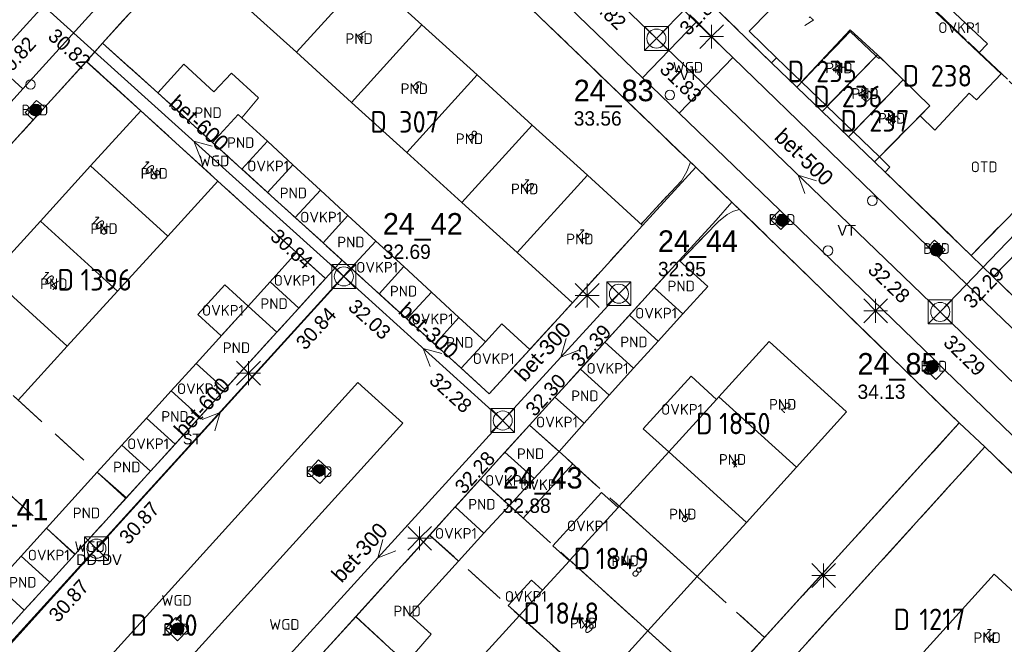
# Model space of a CAD drawing. Header units: metres. Extents: x 207644 to 210135, y 370459 to 373417.
# Tile 184 of 256: x 208632 to 208714, y 371966 to 372018. Entities that reach past the tile are written whole.
import ezdxf
from ezdxf.enums import TextEntityAlignment as Align

# ---------------------------------------------------------------- set-up
doc = ezdxf.new("R2010")
doc.units = ezdxf.units.M
doc.linetypes.add('HIDDEN2', pattern=[4.7625, 3.175, -1.5875])
for name, color, linetype in [('BTD', 7, 'Continuous'), ('combi_kolk', 7, 'Continuous'), ('CON_BxH300x300mm', 7, 'Continuous'), ('CON_BxH500x500mm', 7, 'Continuous'), ('CON_BxH600x600mm', 7, 'Continuous'), ('DMM_BxH300x300mm', 7, 'Continuous'), ('DMM_BxH500x500mm', 7, 'Continuous'), ('DMM_BxH600x600mm', 7, 'Continuous'), ('GB', 1, 'Continuous'), ('GB07', 1, 'Continuous'), ('GB11', 1, 'Continuous'), ('INV_BxH300x300mm', 7, 'Continuous'), ('INV_BxH500x500mm', 7, 'Continuous'), ('INV_BxH600x600mm', 7, 'Continuous'), ('KAD_perceelnummer', 212, 'Continuous'), ('KAD_sectie', 212, 'Continuous'), ('KAD_Vastgesteld_Perceel', 212, 'Continuous'), ('KO_INSPECTIE', 7, 'Continuous'), ('NAR', 7, 'Continuous'), ('NLV_inspectieput', 7, 'Continuous'), ('NNR_inspectieput', 7, 'Continuous'), ('NOD_inspectieput', 7, 'Continuous'), ('OTD', 7, 'Continuous'), ('OVKP1', 7, 'Continuous'), ('PIJL', 7, 'Continuous'), ('PND', 7, 'Continuous'), ('trottoirkolk', 7, 'Continuous'), ('WGD', 7, 'Continuous')]:
    doc.layers.add(name, color=color, linetype=linetype)
for name, color, linetype, lineweight in [('GMV', 7, 'Continuous', 25), ('GP1', 7, 'Continuous', 30), ('Q21_lantaarnpaal', 1, 'Continuous', 0), ('Q26_boom', 72, 'Continuous', 0), ('Q28_rioolput', 153, 'Continuous', 0)]:
    doc.layers.add(name, color=color, linetype=linetype, lineweight=lineweight)
doc.styles.add('ISO', font='isocpeur.ttf', dxfattribs={"height": 1})
doc.styles.add('ISOCP', font='ISOCP.shx', dxfattribs={"height": 1.8})

# ---------------------------------------------------------------- blocks, each defined once
blk = doc.blocks.new('ACMAP_ANN_TEMPLATE_Vastgesteld_Perceelnummer')
at = {"layer": 'KAD_perceelnummer', "style": 'ISOCP'}
blk.add_attdef('Perceelnummer', text='', height=1.8, dxfattribs=at).set_placement((0, 0), align=Align.MIDDLE)
at = {"layer": 'KAD_sectie', "style": 'ISOCP'}
blk.add_attdef('sectie', text='', height=1.8, dxfattribs=at).set_placement((-2.7, 0), align=Align.MIDDLE_RIGHT)
blk = doc.blocks.new('Q26')
blk.add_hatch(color=256).paths.add_polyline_path([(-0.452, -0.01, 1), (0.548, -0.01, 1)])
blk.add_circle((0.048, -0.01), 0.5)
blk = doc.blocks.new('Q21')
for p, q in [((-1, 1), (0, 0)), ((0, 1), (0, 0)), ((0, 0), (1, 1)), ((-1, 0), (0, 0)), ((-1, -1), (0, 0)), ((0, 0), (1, 0)), ((0, 0), (0, -1)), ((0, 0), (1, -1))]:
    blk.add_line(p, q)
blk = doc.blocks.new('Q28')
at = {"linetype": 'Continuous'}
for p, q in [((-1, -1), (1, 1)), ((-1, 1), (1, -1))]:
    blk.add_line(p, q, dxfattribs=at)
blk.add_lwpolyline([(1, 1), (1, -1), (-1, -1), (-1, 1)], close=True)

msp = doc.modelspace()

# ---------------------------------------------------------------- linework, layer by layer
at = {"layer": 'combi_kolk', "color": 253, "lineweight": 13}
for centre in [(208686.1, 372011.96), (208703.07, 372003.11), (208699.35, 371998.92)]:
    msp.add_circle(centre, 0.4, dxfattribs=at)
at = {"layer": 'CON_BxH300x300mm', "color": 253, "linetype": 'Continuous', "lineweight": 13}
for points in [[(208684.97, 372016.69), (208707.49, 372039.95)], [(208708.76, 371993.79), (208731.22, 372017.14)], [(208658.77, 371996.76), (208672.09, 371984.69)], [(208672.09, 371984.69), (208681.83, 371995.31)], [(208672.09, 371984.69), (208651.14, 371961.67)]]:
    msp.add_lwpolyline(points, dxfattribs=at)
at = {"layer": 'CON_BxH500x500mm', "color": 253, "linetype": 'Continuous', "lineweight": 13}
for points in [[(208656.19, 372044.36), (208684.97, 372016.69)], [(208684.97, 372016.69), (208708.76, 371993.79)], [(208708.76, 371993.79), (208732.45, 371970.84)]]:
    msp.add_lwpolyline(points, dxfattribs=at)
at = {"layer": 'CON_BxH600x600mm', "color": 253, "linetype": 'Continuous', "lineweight": 13}
for points in [[(208633.6, 372019.43), (208601.83, 371984.59)], [(208633.6, 372019.43), (208658.77, 371996.76)], [(208638.03, 371973.95), (208658.77, 371996.76)], [(208617.44, 371951.15), (208638.03, 371973.95)]]:
    msp.add_lwpolyline(points, dxfattribs=at)
at = {"layer": 'GB', "color": 253, "linetype": 'Continuous', "lineweight": 13}
for points in [[(208692.756, 372017.3), (208701.151, 372025.896)], [(208665.315, 372017.838), (208660.692, 372022.037)], [(208650.137, 372019.754), (208654.788, 372015.538)], [(208669.939, 372013.639), (208665.315, 372017.838)], [(208695.048, 372015.088), (208692.756, 372017.3)], [(208659.416, 372011.342), (208654.788, 372015.538)], [(208695.048, 372015.088), (208697.143, 372013.067)], [(208645.351, 372014.533), (208643.18, 372012.142)], [(208647.871, 372012.216), (208645.351, 372014.533)], [(208674.562, 372009.439), (208669.939, 372013.639)], [(208697.143, 372013.067), (208699.262, 372011.022)], [(208647.768, 372007.976), (208643.18, 372012.142)], [(208711.179, 372012.121), (208708.308, 372009.002)], [(208664.043, 372007.148), (208659.416, 372011.342)], [(208699.262, 372011.022), (208701.483, 372008.879)], [(208707.887, 372011.06), (208707.066, 372010.227)], [(208637.536, 372006.021), (208641.74, 372010.648)], [(208641.74, 372010.648), (208648.215, 372004.742)], [(208652.358, 372008.092), (208650.219, 372010.058)], [(208707.066, 372010.227), (208703.663, 372006.775)], [(208708.308, 372009.002), (208707.066, 372010.227)], [(208679.185, 372005.24), (208674.562, 372009.439)], [(208703.663, 372006.775), (208701.483, 372008.879)], [(208650.212, 372005.757), (208647.768, 372007.976)], [(208668.67, 372002.953), (208664.043, 372007.148)], [(208633.333, 372001.395), (208637.536, 372006.021)], [(208656.808, 372004), (208654.497, 372006.125)], [(208683.809, 372001.041), (208679.185, 372005.24)], [(208648.215, 372004.742), (208644.011, 372000.137)], [(208654.686, 372001.694), (208652.378, 372003.79)], [(208673.298, 371998.758), (208668.67, 372002.953)], [(208661.454, 371999.727), (208659.118, 372001.875)], [(208629.129, 371996.769), (208633.333, 372001.395)], [(208677.928, 371994.561), (208683.809, 372001.041)], [(208644.011, 372000.137), (208639.797, 371995.522)], [(208657.025, 371999.57), (208658.625, 371998.118)], [(208673.298, 371998.758), (208677.928, 371994.561)], [(208658.625, 371998.118), (208659.362, 371997.444)], [(208684.789, 371995.812), (208686.873, 371998.108)], [(208689.271, 371995.929), (208686.873, 371998.108)], [(208666.106, 371995.45), (208663.79, 371997.579)], [(208650.75, 371994.279), (208652.583, 371996.297)], [(208639.797, 371995.522), (208635.582, 371990.905)], [(208664.04, 371993.203), (208661.725, 371995.301)], [(208687.19, 371993.635), (208689.271, 371995.929)], [(208646.386, 371989.473), (208650.75, 371994.279)], [(208653.155, 371992.094), (208654.988, 371994.111)], [(208682.707, 371993.52), (208680.652, 371991.257)], [(208668.422, 371993.321), (208670.64, 371991.281)], [(208648.784, 371987.285), (208653.155, 371992.094)], [(208666.386, 371991.076), (208668.603, 371989.066)], [(208683.054, 371989.077), (208685.108, 371991.34)], [(208694.417, 371991.295), (208690.208, 371986.679)], [(208700.907, 371985.41), (208694.417, 371991.295)], [(208635.582, 371990.905), (208631.465, 371986.396)], [(208678.598, 371988.995), (208676.453, 371986.633)], [(208642.218, 371984.885), (208644.302, 371987.179)], [(208685.999, 371982.064), (208690.008, 371986.46)], [(208690.008, 371986.46), (208690.208, 371986.679)], [(208696.711, 371980.782), (208700.907, 371985.41)], [(208646.704, 371984.997), (208644.619, 371982.702)], [(208672.278, 371982.034), (208674.342, 371984.308)], [(208638.102, 371980.354), (208640.16, 371982.62)], [(208681.853, 371977.518), (208685.999, 371982.064)], [(208633.851, 371975.673), (208638.102, 371980.354)], [(208640.541, 371978.216), (208642.561, 371980.438)], [(208692.515, 371976.155), (208696.711, 371980.782)], [(208668.11, 371977.444), (208670.213, 371979.761)], [(208636.208, 371973.448), (208640.541, 371978.216)], [(208670.517, 371975.236), (208672.647, 371977.559)], [(208681.753, 371977.408), (208681.853, 371977.518)], [(208688.391, 371971.607), (208692.515, 371976.155)], [(208659.763, 371968.252), (208665.959, 371975.076)], [(208629.585, 371970.977), (208631.718, 371973.325)], [(208664.295, 371968.404), (208668.387, 371972.914)], [(208677.674, 371972.937), (208675.424, 371970.469)], [(208684.26, 371967.052), (208688.391, 371971.607)], [(208713.272, 371971.8), (208707.381, 371965.317)], [(208718.007, 371967.498), (208713.272, 371971.8)], [(208631.982, 371968.798), (208629.585, 371970.977)], [(208631.982, 371968.798), (208634.116, 371971.146)], [(208675.424, 371970.469), (208673.481, 371968.339)], [(208655.566, 371963.63), (208659.763, 371968.252)], [(208673.481, 371968.339), (208669.183, 371963.626)], [(208684.26, 371967.052), (208680.059, 371962.418)]]:
    msp.add_lwpolyline(points, dxfattribs=at)
at = {"layer": 'GB07', "color": 253, "linetype": 'Continuous', "lineweight": 13}
for points in [[(208660.692, 372022.037), (208654.788, 372015.538)], [(208659.416, 372011.342), (208665.315, 372017.838)], [(208697.143, 372013.067), (208701.209, 372017.432)], [(208703.492, 372015.325), (208699.262, 372011.022)], [(208703.492, 372015.325), (208705.654, 372013.233)], [(208669.939, 372013.639), (208664.043, 372007.148)], [(208705.654, 372013.233), (208701.483, 372008.879)], [(208707.887, 372011.06), (208705.654, 372013.233)], [(208649.913, 372010.339), (208647.768, 372007.976)], [(208650.219, 372010.058), (208649.913, 372010.339)], [(208674.562, 372009.439), (208668.67, 372002.953)], [(208637.536, 372006.021), (208644.011, 372000.137)], [(208652.378, 372003.79), (208654.497, 372006.125)], [(208673.298, 371998.758), (208679.185, 372005.24)], [(208659.118, 372001.875), (208657.025, 371999.57)], [(208633.333, 372001.395), (208639.797, 371995.522)], [(208663.79, 371997.579), (208661.725, 371995.301)], [(208629.129, 371996.769), (208635.582, 371990.905)], [(208650.75, 371994.279), (208653.155, 371992.094)], [(208685.108, 371991.34), (208682.707, 371993.52)], [(208668.422, 371993.321), (208666.386, 371991.076)], [(208646.386, 371989.473), (208648.784, 371987.285)], [(208681, 371986.814), (208678.598, 371988.995)], [(208696.711, 371980.782), (208690.208, 371986.679)], [(208642.218, 371984.885), (208644.619, 371982.702)], [(208676.808, 371982.096), (208674.342, 371984.308)], [(208692.515, 371976.155), (208685.999, 371982.064)], [(208638.102, 371980.354), (208640.541, 371978.216)], [(208672.647, 371977.559), (208670.213, 371979.761)], [(208688.391, 371971.607), (208681.853, 371977.518)], [(208633.851, 371975.673), (208636.208, 371973.448)], [(208665.959, 371975.076), (208668.387, 371972.914)], [(208677.711, 371972.977), (208677.674, 371972.937)], [(208684.26, 371967.052), (208677.711, 371972.977)], [(208659.763, 371968.252), (208663.999, 371964.36)], [(208673.481, 371968.339), (208680.059, 371962.418)]]:
    msp.add_lwpolyline(points, dxfattribs=at)
at = {"layer": 'GB11', "color": 253, "linetype": 'Continuous', "lineweight": 13}
for points in [[(208707.885, 372019.39), (208712.002, 372015.494)], [(208703.492, 372015.325), (208701.209, 372017.432)], [(208712.002, 372015.494), (208713.857, 372013.738)], [(208649.362, 372013.805), (208647.871, 372012.216)], [(208651.606, 372011.738), (208649.362, 372013.805)], [(208713.857, 372013.738), (208711.793, 372011.556)], [(208650.219, 372010.058), (208651.606, 372011.738)], [(208711.793, 372011.556), (208711.179, 372012.121)], [(208652.358, 372008.092), (208650.212, 372005.757)], [(208656.808, 372004), (208654.686, 372001.694)], [(208661.454, 371999.727), (208659.362, 371997.444)], [(208652.583, 371996.297), (208654.988, 371994.111)], [(208666.106, 371995.45), (208664.04, 371993.203)], [(208687.19, 371993.635), (208684.789, 371995.812)], [(208670.64, 371991.281), (208668.603, 371989.066)], [(208683.054, 371989.077), (208680.652, 371991.257)], [(208644.302, 371987.179), (208646.704, 371984.997)], [(208678.904, 371984.455), (208676.453, 371986.633)], [(208681, 371986.814), (208678.904, 371984.455)], [(208640.16, 371982.62), (208642.561, 371980.438)], [(208672.278, 371982.034), (208674.727, 371979.828)], [(208674.727, 371979.828), (208676.808, 371982.096)], [(208670.517, 371975.236), (208668.11, 371977.444)], [(208681.753, 371977.408), (208677.711, 371972.977)], [(208631.718, 371973.325), (208634.116, 371971.146)], [(208666.098, 371966.781), (208664.295, 371968.404)], [(208663.999, 371964.36), (208666.098, 371966.781)]]:
    msp.add_lwpolyline(points, dxfattribs=at)
at = {"layer": 'GMV', "color": 253, "linetype": 'Continuous', "lineweight": 13}
for points in [[(208631.871, 372012.49), (208651.428, 372034.041)], [(208688.264, 372005.908), (208660.63, 372032.505)], [(208648.149, 372026.888), (208638.536, 372016.312)], [(208683.263, 372022.916), (208688.294, 372018.061)], [(208711.351, 371998.524), (208735.343, 372023.047)], [(208737.17, 372021.363), (208713.2, 371996.725)], [(208676.877, 372020.111), (208683.809, 372013.412)], [(208689.543, 372019.613), (208694.625, 372014.653)], [(208688.294, 372018.061), (208683.809, 372013.412)], [(208688.294, 372018.061), (208691.368, 372015.094)], [(208631.871, 372012.49), (208626.716, 372017.168)], [(208637.176, 372014.764), (208638.536, 372016.312)], [(208643.18, 372012.142), (208638.536, 372016.312)], [(208686.878, 372010.445), (208691.368, 372015.094)], [(208691.368, 372015.094), (208707.735, 371999.24)], [(208694.625, 372014.653), (208695.048, 372015.088)], [(208637.176, 372014.764), (208633.696, 372010.932)], [(208641.74, 372010.648), (208637.176, 372014.764)], [(208683.809, 372013.412), (208686.878, 372010.445)], [(208628.587, 372008.872), (208631.871, 372012.49)], [(208632.995, 372011.497), (208632.053, 372010.507)], [(208633.696, 372010.932), (208632.739, 372009.878)], [(208633.696, 372010.932), (208632.995, 372011.497)], [(208632.053, 372010.507), (208632.739, 372009.878)], [(208686.878, 372010.445), (208695.308, 372002.299)], [(208632.739, 372009.878), (208591.888, 371964.894)], [(208703.663, 372006.775), (208704.546, 372005.929)], [(208683.809, 372001.041), (208688.264, 372005.908)], [(208688.264, 372005.908), (208691.3, 372002.98)], [(208704.546, 372005.929), (208704.149, 372005.508)], [(208652.378, 372003.79), (208650.212, 372005.757)], [(208704.149, 372005.508), (208711.351, 371998.524)], [(208654.815, 371998.754), (208648.215, 372004.742)], [(208689.974, 372001.463), (208691.3, 372002.98)], [(208691.3, 372002.98), (208710.346, 371984.483)], [(208695.308, 372002.299), (208694.535, 372001.517), (208695.397, 372000.683), (208696.171, 372001.465)], [(208695.308, 372002.299), (208696.171, 372001.465)], [(208657.025, 371999.57), (208654.686, 372001.694)], [(208686.873, 371998.108), (208689.974, 372001.463)], [(208696.171, 372001.465), (208708.247, 371989.795)], [(208707.735, 371999.24), (208708.288, 371999.794)], [(208708.288, 371999.794), (208709.161, 371998.997)], [(208654.815, 371998.754), (208657.238, 371996.586)], [(208707.735, 371999.24), (208708.626, 371998.377)], [(208709.161, 371998.997), (208708.626, 371998.377)], [(208711.351, 371998.524), (208713.2, 371996.725)], [(208657.238, 371996.586), (208658.625, 371998.118)], [(208708.626, 371998.377), (208714.034, 371993.138)], [(208659.362, 371997.444), (208616.277, 371950.11)], [(208661.725, 371995.301), (208659.362, 371997.444)], [(208654.988, 371994.111), (208657.238, 371996.586)], [(208713.2, 371996.725), (208718.547, 371991.559)], [(208682.707, 371993.52), (208684.789, 371995.812)], [(208674.357, 371990.642), (208677.928, 371994.561)], [(208666.386, 371991.076), (208664.04, 371993.203)], [(208714.034, 371993.138), (208731.123, 371976.777)], [(208680.652, 371991.257), (208678.598, 371988.995)], [(208670.962, 371986.927), (208674.357, 371990.642)], [(208708.247, 371989.795), (208707.486, 371989.007), (208708.392, 371988.131), (208709.153, 371988.919)], [(208708.247, 371989.795), (208709.153, 371988.919)], [(208668.603, 371989.066), (208670.962, 371986.927)], [(208709.153, 371988.919), (208720.444, 371978.008)], [(208625.789, 371950.182), (208659.937, 371987.879)], [(208659.937, 371987.879), (208663.715, 371984.453)], [(208648.784, 371987.285), (208646.704, 371984.997)], [(208676.453, 371986.633), (208674.342, 371984.308)], [(208663.715, 371984.453), (208629.51, 371946.784)], [(208652.077, 371920.277), (208710.346, 371984.483)], [(208712.504, 371982.475), (208710.346, 371984.483)], [(208642.561, 371980.438), (208644.619, 371982.702)], [(208670.213, 371979.761), (208672.278, 371982.034)], [(208712.504, 371982.475), (208694.73, 371962.916)], [(208743.379, 371952.624), (208712.504, 371982.475)], [(208656.635, 371981.402), (208655.693, 371980.372)], [(208657.7, 371980.428), (208656.635, 371981.402)], [(208655.693, 371980.372), (208656.758, 371979.398)], [(208656.758, 371979.398), (208657.7, 371980.428)], [(208665.959, 371975.076), (208668.11, 371977.444)], [(208634.116, 371971.146), (208636.208, 371973.448)], [(208627.885, 371964.254), (208631.982, 371968.798)], [(208644.685, 371968.18), (208643.784, 371967.232)], [(208645.737, 371967.18), (208644.685, 371968.18)], [(208643.784, 371967.232), (208644.837, 371966.232)], [(208644.837, 371966.232), (208645.737, 371967.18)]]:
    msp.add_lwpolyline(points, dxfattribs=at)
at = {"layer": 'GP1', "color": 253, "linetype": 'Continuous', "lineweight": 13}
for points in [[(208708.606, 372020.127), (208712.711, 372016.243), (208712.002, 372015.494)], [(208654.497, 372006.125), (208652.358, 372008.092)], [(208659.118, 372001.875), (208656.808, 372004)], [(208663.79, 371997.579), (208661.454, 371999.727)], [(208652.583, 371996.297), (208654.815, 371998.754)], [(208648.788, 371996.061), (208646.52, 371993.563)], [(208650.75, 371994.279), (208648.788, 371996.061)], [(208668.422, 371993.321), (208666.106, 371995.45)], [(208646.52, 371993.563), (208648.482, 371991.781)], [(208648.482, 371991.781), (208650.75, 371994.279)], [(208685.108, 371991.34), (208687.19, 371993.635)], [(208670.64, 371991.281), (208672.018, 371992.78)], [(208672.018, 371992.78), (208674.357, 371990.642)], [(208644.302, 371987.179), (208646.386, 371989.473)], [(208681, 371986.814), (208683.054, 371989.077)], [(208685.999, 371982.064), (208683.873, 371984.003), (208687.883, 371988.399), (208690.008, 371986.46)], [(208640.16, 371982.62), (208642.218, 371984.885)], [(208678.904, 371984.455), (208676.808, 371982.096)], [(208677.951, 371981.048), (208676.808, 371982.096)], [(208673.79, 371976.511), (208677.951, 371981.048)], [(208672.647, 371977.559), (208674.727, 371979.828)], [(208676.3, 371974.19), (208680.379, 371978.662)], [(208680.379, 371978.662), (208681.753, 371977.408)], [(208672.647, 371977.559), (208673.79, 371976.511)], [(208631.718, 371973.325), (208633.851, 371975.673)], [(208668.387, 371972.914), (208670.517, 371975.236)], [(208677.674, 371972.937), (208676.3, 371974.19)], [(208675.424, 371970.469), (208674.492, 371971.319), (208672.549, 371969.189), (208673.481, 371968.339)]]:
    msp.add_lwpolyline(points, dxfattribs=at)
at = {"layer": 'KAD_Vastgesteld_Perceel', "color": 253, "linetype": 'HIDDEN2', "lineweight": 13}
for points in [[(208677.124, 372079.266), (208688.882, 372067.764), (208687.657, 372067.596), (208686.975, 372067.481), (208686.306, 372067.302), (208685.658, 372067.059), (208685.036, 372066.756), (208684.446, 372066.394), (208683.894, 372065.978), (208683.383, 372065.511), (208680.619, 372062.483), (208676.46, 372057.928), (208672.548, 372053.644), (208667.348, 372047.948), (208653.062, 372032.293), (208638.536, 372016.312), (208637.194, 372014.783), (208620.489, 371996.389)], [(208785.534, 371911.931), (208781.046, 371916.26), (208769.964, 371926.946), (208767.847, 371928.955), (208767.445, 371929.392), (208763.621, 371929.58), (208745.071, 371947.505), (208743.612, 371949.508), (208743.379, 371952.624), (208740.412, 371955.492), (208736.092, 371959.669), (208731.717, 371963.9), (208727.138, 371968.328), (208722.757, 371972.563), (208712.504, 371982.475), (208710.346, 371984.483), (208691.937, 372002.365), (208691.324, 372002.961), (208688.264, 372005.908), (208687.828, 372006.328), (208660.638, 372032.497)], [(208689.543, 372019.613), (208694.625, 372014.653), (208696.73, 372012.632), (208698.861, 372010.586), (208701.069, 372008.465), (208703.254, 372006.368), (208704.149, 372005.508), (208711.351, 371998.524), (208713.2, 371996.725), (208718.249, 371991.846)], [(208630.046, 371966.651), (208631.982, 371968.798), (208636.236, 371973.478), (208640.5, 371978.17), (208657.238, 371996.586), (208654.815, 371998.754), (208648.215, 372004.742), (208641.747, 372010.649), (208637.194, 372014.783), (208638.536, 372016.312), (208643.184, 372012.138), (208670.962, 371986.927), (208677.928, 371994.561), (208683.809, 372001.041), (208683.681, 372001.152), (208687.062, 372004.78), (208687.513, 372005.548), (208687.828, 372006.328), (208688.264, 372005.908), (208691.324, 372002.961), (208691.937, 372002.365), (208691.43, 372002.217), (208690.891, 372001.947), (208690.183, 372001.375), (208686.957, 371998.032), (208686.873, 371998.108), (208674.342, 371984.308), (208670.213, 371979.761), (208665.975, 371975.095), (208659.762, 371968.253), (208653.484, 371961.338)]]:
    msp.add_lwpolyline(points, dxfattribs=at)
for points in [[(208660.638, 372032.497), (208687.828, 372006.328), (208687.513, 372005.548), (208687.062, 372004.78), (208683.681, 372001.152), (208683.809, 372001.041), (208677.928, 371994.561), (208670.962, 371986.927), (208643.184, 372012.138), (208638.536, 372016.312), (208653.062, 372032.293), (208660.638, 372032.497)], [(208702.49, 372032.917), (208724.398, 372011.859), (208720.296, 372007.652), (208698.301, 372028.612), (208702.49, 372032.917)], [(208704.149, 372005.508), (208703.254, 372006.368), (208703.659, 372006.779), (208707.883, 372011.056), (208705.66, 372013.221), (208703.712, 372015.125), (208703.607, 372015.01), (208703.39, 372015.213), (208701.201, 372017.284), (208696.73, 372012.632), (208694.625, 372014.653), (208689.543, 372019.613), (208698.301, 372028.612), (208720.296, 372007.652), (208711.351, 371998.524), (208704.149, 372005.508)], [(208722.12, 372005.893), (208713.2, 371996.725), (208711.351, 371998.524), (208720.296, 372007.652), (208724.398, 372011.859), (208728.607, 372016.162), (208735.343, 372023.047), (208737.17, 372021.363), (208730.376, 372014.38), (208726.23, 372010.118), (208722.12, 372005.893)], [(208696.73, 372012.632), (208701.201, 372017.284), (208703.39, 372015.213), (208698.861, 372010.586), (208696.73, 372012.632)], [(208698.861, 372010.586), (208703.39, 372015.213), (208703.607, 372015.01), (208703.712, 372015.125), (208705.66, 372013.221), (208701.069, 372008.465), (208698.861, 372010.586)], [(208641.747, 372010.649), (208648.215, 372004.742), (208654.815, 371998.754), (208657.238, 371996.586), (208640.5, 371978.17), (208620.489, 371996.389), (208637.194, 372014.783), (208641.747, 372010.649)], [(208703.254, 372006.368), (208701.069, 372008.465), (208705.66, 372013.221), (208707.883, 372011.056), (208703.659, 372006.779), (208703.254, 372006.368)], [(208722.12, 372005.893), (208743.912, 371984.628), (208735.132, 371975.585), (208726.953, 371983.462), (208727.344, 371983.873), (208731.51, 371988.136), (208729.331, 371990.299), (208724.77, 371985.565), (208722.533, 371987.719), (208726.94, 371992.308), (208724.883, 371994.286), (208722.712, 371996.434), (208718.678, 371992.28), (208718.249, 371991.846), (208713.2, 371996.725), (208722.12, 372005.893)], [(208691.937, 372002.365), (208710.346, 371984.483), (208694.032, 371966.507), (208674.342, 371984.308), (208686.873, 371998.108), (208686.957, 371998.032), (208690.183, 372001.375), (208690.891, 372001.947), (208691.43, 372002.217), (208691.937, 372002.365)], [(208616.281, 371991.755), (208620.489, 371996.389), (208640.5, 371978.17), (208636.236, 371973.478), (208616.281, 371991.755)], [(208636.236, 371973.478), (208631.982, 371968.798), (208630.046, 371966.651), (208610.084, 371984.931), (208616.281, 371991.755), (208636.236, 371973.478)], [(208666.216, 371931.455), (208659.981, 371924.582), (208655.851, 371920.029), (208635.481, 371897.573), (208633.361, 371899.635), (208650.727, 371918.782), (208652.077, 371920.277), (208673.152, 371943.499), (208679.347, 371950.326), (208685.707, 371957.334), (208689.898, 371961.952), (208694.032, 371966.507), (208710.346, 371984.483), (208712.504, 371982.475), (208694.685, 371962.866), (208693.358, 371961.375), (208689.083, 371956.663), (208684.978, 371952.139), (208680.763, 371947.492), (208676.543, 371942.84), (208672.458, 371938.337), (208666.216, 371931.455)], [(208670.213, 371979.761), (208674.342, 371984.308), (208694.032, 371966.507), (208689.898, 371961.952), (208670.213, 371979.761)], [(208694.685, 371962.866), (208712.504, 371982.475), (208722.757, 371972.563), (208704.947, 371953.572), (208700.436, 371957.67), (208694.685, 371962.866)], [(208665.975, 371975.095), (208670.213, 371979.761), (208689.898, 371961.952), (208685.707, 371957.334), (208665.975, 371975.095)], [(208665.975, 371975.095), (208685.707, 371957.334), (208679.347, 371950.326), (208659.762, 371968.253), (208665.975, 371975.095)], [(208659.762, 371968.253), (208679.347, 371950.326), (208673.152, 371943.499), (208653.484, 371961.338), (208659.762, 371968.253)]]:
    msp.add_lwpolyline(points, close=True, dxfattribs=at)
at = {"layer": 'NOD_inspectieput', "color": 253, "lineweight": 13}
for centre in [(208684.97, 372016.69), (208658.77, 371996.76), (208681.83, 371995.31), (208708.76, 371993.79), (208672.09, 371984.69), (208638.03, 371973.95)]:
    msp.add_circle(centre, 0.8, dxfattribs=at)
at = {"layer": 'PIJL', "color": 253, "lineweight": 13}
for points in [[(208647.74, 372007.67), (208646.19, 372008.09), (208646.77, 372006.6)], [(208698.4, 372004.76), (208696.86, 372005.24), (208697.4, 372003.72)], [(208677.4, 371991.55), (208676.96, 371990), (208678.46, 371990.57)], [(208666.98, 371990.29), (208665.43, 371990.72), (208666.01, 371989.22)], [(208646.9, 371984.77), (208648.4, 371985.35), (208647.96, 371983.81)], [(208662.05, 371974.73), (208661.61, 371973.18), (208663.12, 371973.76)]]:
    msp.add_lwpolyline(points, dxfattribs=at)
at = {"layer": 'trottoirkolk', "color": 253, "lineweight": 13}
msp.add_circle((208632.51, 372012.84), 0.4, dxfattribs=at)

# ---------------------------------------------------------------- block references
at = {"layer": 'KAD_Vastgesteld_Perceel', "color": 253, "linetype": 'HIDDEN2', "lineweight": 13}
ref = msp.add_blockref('ACMAP_ANN_TEMPLATE_Vastgesteld_Perceelnummer', (208700.061, 372013.935), dxfattribs=at)
ref.add_attrib('Perceelnummer', '235', dxfattribs={"layer": 'KAD_perceelnummer', "lineweight": 13, "height": 1.8, "style": 'ISOCP'}).set_placement((208700.061, 372013.935), align=Align.MIDDLE)
ref.add_attrib('sectie', 'D', dxfattribs={"layer": 'KAD_sectie', "lineweight": 13, "height": 1.8, "style": 'ISOCP'}).set_placement((208697.361, 372013.935), align=Align.MIDDLE_RIGHT)
ref = msp.add_blockref('ACMAP_ANN_TEMPLATE_Vastgesteld_Perceelnummer', (208709.696, 372013.568), dxfattribs=at)
ref.add_attrib('Perceelnummer', '238', dxfattribs={"layer": 'KAD_perceelnummer', "lineweight": 13, "height": 1.8, "style": 'ISOCP'}).set_placement((208709.696, 372013.568), align=Align.MIDDLE)
ref.add_attrib('sectie', 'D', dxfattribs={"layer": 'KAD_sectie', "lineweight": 13, "height": 1.8, "style": 'ISOCP'}).set_placement((208706.996, 372013.568), align=Align.MIDDLE_RIGHT)
ref = msp.add_blockref('ACMAP_ANN_TEMPLATE_Vastgesteld_Perceelnummer', (208702.207, 372011.839), dxfattribs=at)
ref.add_attrib('Perceelnummer', '236', dxfattribs={"layer": 'KAD_perceelnummer', "lineweight": 13, "height": 1.8, "style": 'ISOCP'}).set_placement((208702.207, 372011.839), align=Align.MIDDLE)
ref.add_attrib('sectie', 'D', dxfattribs={"layer": 'KAD_sectie', "lineweight": 13, "height": 1.8, "style": 'ISOCP'}).set_placement((208699.507, 372011.839), align=Align.MIDDLE_RIGHT)
ref = msp.add_blockref('ACMAP_ANN_TEMPLATE_Vastgesteld_Perceelnummer', (208665.084, 372009.712), dxfattribs=at)
ref.add_attrib('Perceelnummer', '307', dxfattribs={"layer": 'KAD_perceelnummer', "lineweight": 13, "height": 1.8, "style": 'ISOCP'}).set_placement((208665.084, 372009.712), align=Align.MIDDLE)
ref.add_attrib('sectie', 'D', dxfattribs={"layer": 'KAD_sectie', "lineweight": 13, "height": 1.8, "style": 'ISOCP'}).set_placement((208662.384, 372009.712), align=Align.MIDDLE_RIGHT)
ref = msp.add_blockref('ACMAP_ANN_TEMPLATE_Vastgesteld_Perceelnummer', (208704.495, 372009.795), dxfattribs=at)
ref.add_attrib('Perceelnummer', '237', dxfattribs={"layer": 'KAD_perceelnummer', "lineweight": 13, "height": 1.8, "style": 'ISOCP'}).set_placement((208704.495, 372009.795), align=Align.MIDDLE)
ref.add_attrib('sectie', 'D', dxfattribs={"layer": 'KAD_sectie', "lineweight": 13, "height": 1.8, "style": 'ISOCP'}).set_placement((208701.795, 372009.795), align=Align.MIDDLE_RIGHT)
ref = msp.add_blockref('ACMAP_ANN_TEMPLATE_Vastgesteld_Perceelnummer', (208638.853, 371996.477), dxfattribs=at)
ref.add_attrib('Perceelnummer', '1396', dxfattribs={"layer": 'KAD_perceelnummer', "lineweight": 13, "height": 1.8, "style": 'ISOCP'}).set_placement((208638.853, 371996.477), align=Align.MIDDLE)
ref.add_attrib('sectie', 'D', dxfattribs={"layer": 'KAD_sectie', "lineweight": 13, "height": 1.8, "style": 'ISOCP'}).set_placement((208636.153, 371996.477), align=Align.MIDDLE_RIGHT)
ref = msp.add_blockref('ACMAP_ANN_TEMPLATE_Vastgesteld_Perceelnummer', (208692.381, 371984.436), dxfattribs=at)
ref.add_attrib('Perceelnummer', '1850', dxfattribs={"layer": 'KAD_perceelnummer', "lineweight": 13, "height": 1.8, "style": 'ISOCP'}).set_placement((208692.381, 371984.436), align=Align.MIDDLE)
ref.add_attrib('sectie', 'D', dxfattribs={"layer": 'KAD_sectie', "lineweight": 13, "height": 1.8, "style": 'ISOCP'}).set_placement((208689.681, 371984.436), align=Align.MIDDLE_RIGHT)
ref = msp.add_blockref('ACMAP_ANN_TEMPLATE_Vastgesteld_Perceelnummer', (208682.124, 371973.13), dxfattribs=at)
ref.add_attrib('Perceelnummer', '1849', dxfattribs={"layer": 'KAD_perceelnummer', "lineweight": 13, "height": 1.8, "style": 'ISOCP'}).set_placement((208682.124, 371973.13), align=Align.MIDDLE)
ref.add_attrib('sectie', 'D', dxfattribs={"layer": 'KAD_sectie', "lineweight": 13, "height": 1.8, "style": 'ISOCP'}).set_placement((208679.424, 371973.13), align=Align.MIDDLE_RIGHT)
ref = msp.add_blockref('ACMAP_ANN_TEMPLATE_Vastgesteld_Perceelnummer', (208677.928, 371968.548), dxfattribs=at)
ref.add_attrib('Perceelnummer', '1848', dxfattribs={"layer": 'KAD_perceelnummer', "lineweight": 13, "height": 1.8, "style": 'ISOCP'}).set_placement((208677.928, 371968.548), align=Align.MIDDLE)
ref.add_attrib('sectie', 'D', dxfattribs={"layer": 'KAD_sectie', "lineweight": 13, "height": 1.8, "style": 'ISOCP'}).set_placement((208675.228, 371968.548), align=Align.MIDDLE_RIGHT)
ref = msp.add_blockref('ACMAP_ANN_TEMPLATE_Vastgesteld_Perceelnummer', (208708.936, 371968.024), dxfattribs=at)
ref.add_attrib('Perceelnummer', '1217', dxfattribs={"layer": 'KAD_perceelnummer', "lineweight": 13, "height": 1.8, "style": 'ISOCP'}).set_placement((208708.936, 371968.024), align=Align.MIDDLE)
ref.add_attrib('sectie', 'D', dxfattribs={"layer": 'KAD_sectie', "lineweight": 13, "height": 1.8, "style": 'ISOCP'}).set_placement((208706.236, 371968.024), align=Align.MIDDLE_RIGHT)
ref = msp.add_blockref('ACMAP_ANN_TEMPLATE_Vastgesteld_Perceelnummer', (208644.987, 371967.547), dxfattribs=at)
ref.add_attrib('Perceelnummer', '310', dxfattribs={"layer": 'KAD_perceelnummer', "lineweight": 13, "height": 1.8, "style": 'ISOCP'}).set_placement((208644.987, 371967.547), align=Align.MIDDLE)
ref.add_attrib('sectie', 'D', dxfattribs={"layer": 'KAD_sectie', "lineweight": 13, "height": 1.8, "style": 'ISOCP'}).set_placement((208642.287, 371967.547), align=Align.MIDDLE_RIGHT)
at = {"layer": 'Q21_lantaarnpaal', "color": 253}
for p in [(208689.597, 372016.851), (208679.16, 371995.162), (208703.343, 371993.885), (208650.778, 371988.647), (208665.121, 371974.819), (208698.985, 371971.703)]:
    msp.add_blockref('Q21', p, dxfattribs=at)
at = {"layer": 'Q26_boom', "color": 253}
for p in [(208632.904, 372010.703), (208695.476, 372001.468), (208708.372, 371998.975), (208708.056, 371989.228), (208656.65, 371980.519), (208644.81, 371967.235)]:
    msp.add_blockref('Q26', p, dxfattribs=at)
at = {"layer": 'Q28_rioolput', "color": 253}
for p in [(208684.971, 372016.688), (208658.765, 371996.757), (208681.828, 371995.314), (208708.76, 371993.79), (208672.087, 371984.693), (208638.033, 371973.95)]:
    msp.add_blockref('Q28', p, dxfattribs=at)

# ---------------------------------------------------------------- texts
at = {"layer": 'BTD', "color": 253, "linetype": 'Continuous', "lineweight": 13, "style": 'ISO'}
for p in [(208632.875, 372010.7), (208695.501, 372001.531), (208708.448, 371999.099), (208708.228, 371989.24), (208656.697, 371980.4), (208644.761, 371967.206)]:
    msp.add_text('BTD', height=0.9, dxfattribs=at).set_placement(p, align=Align.MIDDLE_CENTER)
at = {"layer": 'DMM_BxH300x300mm', "color": 253, "lineweight": 13}
for rotation, p in [(317.82, (208663.26, 371993.73)), (47.47, (208673.93, 371987.84)), (47.7, (208658.58, 371971.02))]:
    msp.add_text('bet-300', height=1.3, rotation=rotation, dxfattribs=at).set_placement(p)
at = {"layer": 'DMM_BxH500x500mm', "color": 253, "lineweight": 13}
msp.add_text('bet-500', height=1.3, rotation=316.09, dxfattribs=at).set_placement((208694.78, 372008.34))
at = {"layer": 'DMM_BxH600x600mm', "color": 253, "lineweight": 13}
for rotation, p in [(317.99, (208644.01, 372011.11)), (47.72, (208645.38, 371983.18))]:
    msp.add_text('bet-600', height=1.3, rotation=rotation, dxfattribs=at).set_placement(p)
at = {"layer": 'INV_BxH300x300mm', "color": 253, "lineweight": 13}
for s, rotation, p in [('31.82', 45.93, (208687.65, 372016.87)), ('32.29', 46.11, (208711.44, 371993.98)), ('32.03', 317.82, (208659.04, 371994.08)), ('32.39', 47.47, (208678.56, 371989.08)), ('32.28', 317.82, (208665.84, 371987.92)), ('32.30', 47.47, (208674.77, 371984.95)), ('32.28', 47.7, (208668.84, 371978.45))]:
    msp.add_text(s, height=1.2, rotation=rotation, dxfattribs=at).set_placement(p)
at = {"layer": 'INV_BxH500x500mm', "color": 253, "lineweight": 13}
for s, rotation, p in [('31.82', 316.13, (208678.82, 372020.11)), ('31.83', 316.09, (208685.16, 372014.01)), ('32.28', 316.09, (208702.61, 371997.21)), ('32.29', 315.91, (208708.94, 371991.11))]:
    msp.add_text(s, height=1.2, rotation=rotation, dxfattribs=at).set_placement(p)
at = {"layer": 'INV_BxH600x600mm', "color": 253, "lineweight": 13}
for s, rotation, p in [('30.82', 317.99, (208633.88, 372016.75)), ('30.82', 47.64, (208630.35, 372013.19)), ('30.84', 317.99, (208652.51, 371999.97)), ('30.84', 47.72, (208655.53, 371990.52)), ('30.87', 47.72, (208640.71, 371974.22)), ('30.87', 47.92, (208634.81, 371967.7))]:
    msp.add_text(s, height=1.2, rotation=rotation, dxfattribs=at).set_placement(p)
at = {"layer": 'KO_INSPECTIE', "color": 253, "lineweight": 13}
for s, p in [('VT', (208686.9, 372013.22)), ('VT', (208700.15, 372000.18)), ('ST', (208645.28, 371982.69)), ('DD-DV', (208636.34, 371972.58))]:
    msp.add_text(s, height=0.9, dxfattribs=at).set_placement(p)
at = {"layer": 'NAR', "color": 253, "linetype": 'Continuous', "lineweight": 13, "style": 'ISO'}
for s, rotation, p in [('7', 315.9, (208697.711, 372018.077)), ('4', 317.8, (208660.315, 372016.976)), ('7C', 316, (208700.267, 372014.167)), ('6', 317.8, (208664.939, 372012.777)), ('7D', 316, (208702.459, 372012.049)), ('7E', 316, (208704.686, 372010.003)), ('8', 317.8, (208669.562, 372008.577)), ('108', 317.6, (208642.594, 372005.64)), ('10', 317.8, (208674.185, 372004.378)), ('106', 317.7, (208638.395, 372001.019)), ('12', 317.8, (208678.809, 372000.178)), ('104', 317.7, (208634.192, 371996.393)), ('2', 317.8, (208695.847, 371985.784)), ('4', 317.8, (208691.651, 371981.156)), ('6', 317.8, (208687.486, 371976.564)), ('8', 317.9, (208683.342, 371971.994)), ('10', 317.9, (208679.186, 371967.411)), ('14', 317.7, (208712.95, 371966.688))]:
    msp.add_text(s, height=0.9, rotation=rotation, dxfattribs=at).set_placement(p, align=Align.MIDDLE_CENTER)
at = {"layer": 'NLV_inspectieput', "color": 253, "lineweight": 13}
for s, p in [('33.56', (208678.04, 372009.4)), ('32.69', (208662.04, 371998.23)), ('32.95', (208685.1, 371996.78)), ('34.13', (208701.83, 371986.5)), ('32.88', (208672.09, 371976.95))]:
    msp.add_text(s, height=1.2, dxfattribs=at).set_placement(p)
at = {"layer": 'NNR_inspectieput', "color": 253, "lineweight": 13}
for s, p in [('24_83', (208678.04, 372011.44)), ('24_42', (208662.04, 372000.27)), ('24_44', (208685.1, 371998.82)), ('24_85', (208701.83, 371988.54)), ('24_43', (208672.09, 371978.99)), ('24_41', (208627.32, 371976.32))]:
    msp.add_text(s, height=1.8, dxfattribs=at).set_placement(p)
at = {"layer": 'OTD', "color": 253, "linetype": 'Continuous', "lineweight": 13, "style": 'ISO'}
msp.add_text('OTD', height=0.9, dxfattribs=at).set_placement((208712.443, 372005.942), align=Align.MIDDLE_CENTER)
at = {"layer": 'OVKP1', "color": 253, "linetype": 'Continuous', "lineweight": 13, "style": 'ISO'}
for p in [(208710.35, 372017.604), (208652.422, 372006.012), (208656.864, 372001.728), (208661.559, 371997.526), (208654.652, 371996.426), (208648.635, 371993.921), (208666.207, 371993.2), (208684.942, 371993.682), (208671.331, 371989.87), (208680.87, 371989.055), (208646.536, 371987.348), (208687.117, 371985.623), (208676.629, 371984.558), (208642.359, 371982.736), (208672.367, 371979.665), (208675.299, 371979.304), (208679.224, 371975.859), (208668.16, 371975.228), (208634.032, 371973.411), (208674.022, 371969.945)]:
    msp.add_text('OVKP1', height=0.9, dxfattribs=at).set_placement(p, align=Align.MIDDLE_CENTER)
at = {"layer": 'PND', "color": 253, "linetype": 'Continuous', "lineweight": 13, "style": 'ISO'}
for p in [(208660.052, 372016.688), (208700.267, 372014.233), (208664.678, 372012.492), (208702.458, 372012.085), (208647.393, 372010.486), (208704.685, 372010.017), (208650.129, 372007.977), (208669.303, 372008.295), (208642.876, 372005.39), (208673.928, 372004.097), (208654.54, 372003.755), (208638.672, 372000.767), (208659.363, 371999.639), (208678.554, 371999.898), (208634.463, 371996.145), (208663.776, 371995.525), (208687.048, 371995.954), (208652.925, 371994.483), (208649.771, 371990.786), (208668.489, 371991.232), (208683.088, 371991.273), (208678.976, 371986.756), (208695.558, 371986.044), (208644.616, 371985.027), (208674.422, 371981.906), (208640.578, 371980.787), (208691.355, 371981.423), (208670.342, 371977.673), (208637.196, 371976.946), (208687.184, 371976.844), (208682.346, 371972.928), (208631.863, 371971.134), (208664.075, 371968.725), (208678.871, 371967.708), (208712.694, 371966.498)]:
    msp.add_text('PND', height=0.9, dxfattribs=at).set_placement(p, align=Align.MIDDLE_CENTER)
at = {"layer": 'WGD', "color": 253, "linetype": 'Continuous', "lineweight": 13, "style": 'ISO'}
for p in [(208687.615, 372014.283), (208647.901, 372006.442), (208637.465, 371974.11), (208644.752, 371969.616), (208653.789, 371967.598)]:
    msp.add_text('WGD', height=0.9, dxfattribs=at).set_placement(p, align=Align.MIDDLE_CENTER)

doc.saveas('drawing.dxf')
